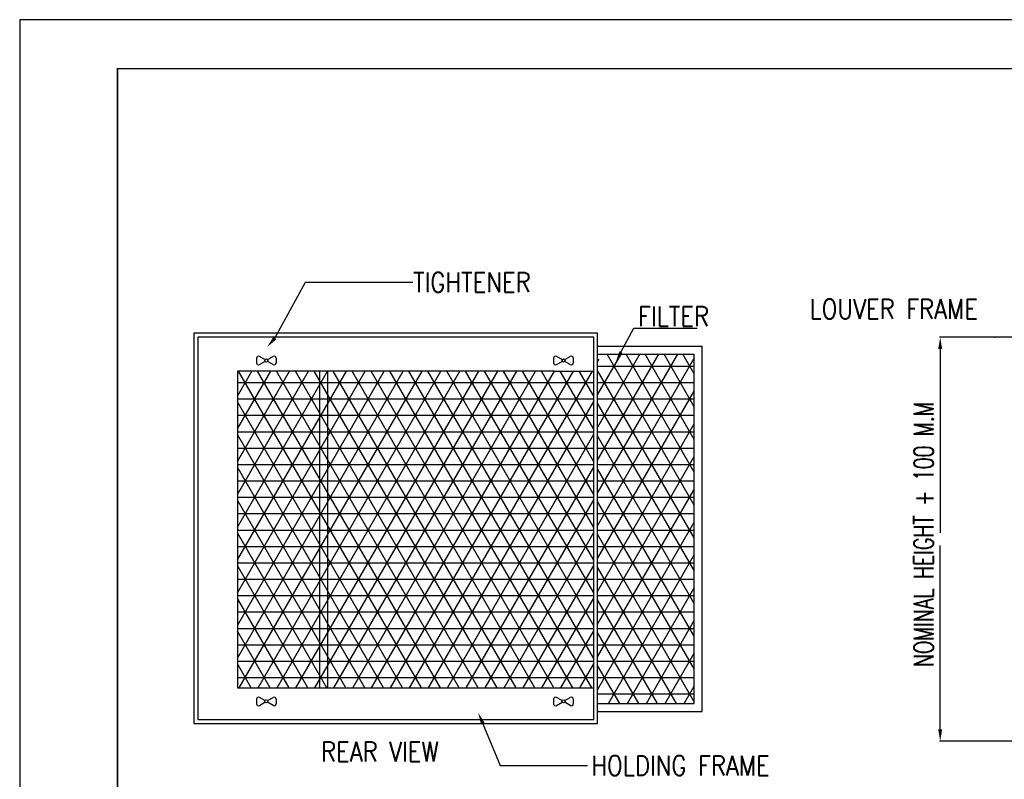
# Model space of a CAD drawing. Header units: millimetres. Extents: x 0 to 531, y -4 to 262.
# Tile 13 of 36: x 114 to 174, y 119 to 166. Entities that reach past the tile are written whole.
import ezdxf
from ezdxf.enums import TextEntityAlignment as Align

# ---------------------------------------------------------------- set-up
doc = ezdxf.new("R2010")
doc.units = ezdxf.units.MM
doc.layers.add('.1', color=1, linetype='Continuous')
doc.layers.add('template', color=7, linetype='Continuous')
doc.styles.add('ROMANS', font='romans.shx', dxfattribs={"width": 0.8, "height": 100})

msp = doc.modelspace()

# ---------------------------------------------------------------- hatches: boundary and pattern name
h = msp.add_hatch()
h.set_pattern_fill('NET3', color=256, scale=8.062719, style=0)
h.set_pattern_definition([(0, (-833.2655, 219.4174), (0, 1.0078398), []), (60, (-833.2655, 219.4174), (-0.8728149, 0.5039199), []), (120, (-833.2655, 219.4174), (-0.8728149, -0.5039199), [])])
h.paths.add_polyline_path([(131.98, 144.532), (126.933, 144.532), (126.933, 125.051), (131.98, 125.051)])
h.paths.add_polyline_path([(131.98, 125.051), (132.467, 125.051), (132.467, 144.532), (131.98, 144.532)])
h.paths.add_polyline_path([(148.85, 144.532), (146.415, 144.532), (132.467, 144.532), (132.467, 125.051), (146.415, 125.051), (148.85, 125.051)])
h.paths.add_polyline_path([(149.093, 124.516), (149.526, 124.083), (155.039, 124.083), (155.039, 145.57), (149.49, 145.57), (149.093, 145.173)])

# ---------------------------------------------------------------- linework, layer by layer
at = {"layer": '.1', "color": 0}
msp.add_line((212.818, 166.141), (113.542, 166.141), dxfattribs=at)
at = {"linetype": 'Continuous'}
for p, q in [((129.242, 146.563), (131.112, 149.997)), ((131.112, 149.997), (137.718, 149.997)), ((149.093, 146.865), (124.255, 146.865)), ((124.255, 146.865), (124.255, 122.857)), ((148.85, 146.622), (124.498, 146.622)), ((124.498, 146.622), (124.498, 123.1)), ((148.85, 123.1), (148.85, 146.622)), ((149.093, 122.857), (149.093, 146.865)), ((150.525, 145.705), (151.322, 147.165)), ((151.322, 147.165), (155.223, 147.165)), ((149.093, 146.057), (155.526, 146.057)), ((155.526, 123.596), (155.526, 146.057)), ((128.63, 145.239), (128.29, 145.435)), ((128.791, 145.239), (129.131, 145.435)), ((146.909, 145.239), (146.569, 145.435)), ((147.07, 145.239), (147.41, 145.435)), ((149.093, 145.57), (155.039, 145.57)), ((155.039, 124.083), (155.039, 145.57)), ((128.107, 145.33), (128.107, 145.041)), ((128.29, 144.936), (128.63, 145.132)), ((129.131, 144.936), (128.791, 145.132)), ((129.313, 145.33), (129.313, 145.041)), ((146.386, 145.33), (146.386, 145.041)), ((146.569, 144.936), (146.909, 145.132)), ((147.41, 144.936), (147.07, 145.132)), ((147.592, 145.33), (147.592, 145.041)), ((146.415, 144.532), (126.933, 144.532)), ((126.933, 144.532), (126.933, 125.051)), ((131.98, 144.532), (131.98, 125.051)), ((132.467, 144.532), (132.467, 125.051)), ((146.415, 144.532), (148.85, 144.532)), ((126.933, 125.051), (146.415, 125.051)), ((146.415, 125.051), (148.85, 125.051)), ((128.107, 124.365), (128.107, 124.076)), ((128.63, 124.274), (128.29, 124.47)), ((128.29, 123.971), (128.63, 124.167)), ((128.791, 124.274), (129.131, 124.47)), ((129.131, 123.971), (128.791, 124.167)), ((129.313, 124.365), (129.313, 124.076)), ((146.386, 124.365), (146.386, 124.076)), ((146.909, 124.274), (146.569, 124.47)), ((146.569, 123.971), (146.909, 124.167)), ((147.07, 124.274), (147.41, 124.47)), ((147.41, 123.971), (147.07, 124.167)), ((147.592, 124.365), (147.592, 124.076)), ((149.093, 124.083), (155.039, 124.083)), ((149.093, 123.596), (155.526, 123.596)), ((124.498, 123.1), (148.85, 123.1)), ((124.255, 122.857), (149.093, 122.857)), ((142.029, 122.847), (143.093, 120.277)), ((143.093, 120.277), (148.467, 120.277))]:
    msp.add_line(p, q, dxfattribs=at)
at = {"linetype": 'ByBlock'}
for p, q in [((176.19, 146.618), (170.117, 146.618)), ((170.161, 145.887), (170.161, 134.586)), ((170.161, 122.51), (170.161, 133.811)), ((176.19, 121.779), (170.117, 121.779))]:
    msp.add_line(p, q, dxfattribs=at)
at = {"linetype": 'Continuous'}
for centre in [(128.71, 145.186), (146.989, 145.186), (128.71, 124.22), (146.989, 124.22)]:
    msp.add_circle(centre, 0.0964, dxfattribs=at)
for centre, start, end in [((128.229, 145.33), 60, 180), ((129.192, 145.33), 0, 120), ((146.508, 145.33), 60, 180), ((147.471, 145.33), 0, 120), ((128.229, 145.041), 180, 300), ((129.192, 145.041), 240, 0), ((146.508, 145.041), 180, 300), ((147.471, 145.041), 240, 0), ((128.229, 124.365), 60, 180), ((129.192, 124.365), 0, 120), ((146.508, 124.365), 60, 180), ((147.471, 124.365), 0, 120), ((128.229, 124.076), 180, 300), ((129.192, 124.076), 240, 0), ((146.508, 124.076), 180, 300), ((147.471, 124.076), 240, 0)]:
    msp.add_arc(centre, 0.122, start, end, dxfattribs=at)
at = {"linetype": 'ByBlock'}
msp.add_point((173.513, 146.618), dxfattribs=at)
at = {"linetype": 'Continuous'}
for points in [[(129.333, 146.483), (129.15, 146.643), (128.76, 146.013)], [(150.614, 145.656), (150.436, 145.754), (150.233, 145.171)], [(141.916, 122.801), (142.141, 122.894), (141.749, 123.522)]]:
    msp.add_solid(points, dxfattribs=at)
at = {"linetype": 'ByBlock'}
for points in [[(170.039, 145.887), (170.283, 145.887), (170.161, 146.618)], [(170.039, 122.51), (170.283, 122.51), (170.161, 121.779)]]:
    msp.add_solid(points, dxfattribs=at)
at = {"layer": 'template'}
msp.add_line((113.542, 166.141), (113.542, 95.745), dxfattribs=at)
at = {"layer": 'template', "linetype": 'Continuous', "const_width": 0.0853}
msp.add_lwpolyline([(119.559, 98.754), (209.81, 98.754), (209.81, 163.133), (119.559, 163.133)], close=True, dxfattribs=at)

# ---------------------------------------------------------------- texts
at = {"style": 'ROMANS', "width": 0.85}
for s, height, p in [('TIGHTENER', 1.2094, (137.74, 149.997)), ('FILTER', 1.2094, (151.575, 147.904)), ('LOUVER FRAME', 1.20941, (162.121, 148.355)), ('HOLDING FRAME', 1.20941, (148.695, 120.277))]:
    msp.add_text(s, height=height, dxfattribs=at).set_placement(p, align=Align.MIDDLE_LEFT)
at = {"style": 'ROMANS', "width": 0.7}
msp.add_text('NOMINAL HEIGHT + 100 M.M', height=1.20941, rotation=90, dxfattribs=at).set_placement((169.146, 134.492), align=Align.MIDDLE_CENTER)
at = {"style": 'ROMANS', "width": 0.85}
msp.add_text('REAR VIEW', height=1.2094, dxfattribs=at).set_placement((135.691, 121.136), align=Align.MIDDLE)

doc.saveas('drawing.dxf')
